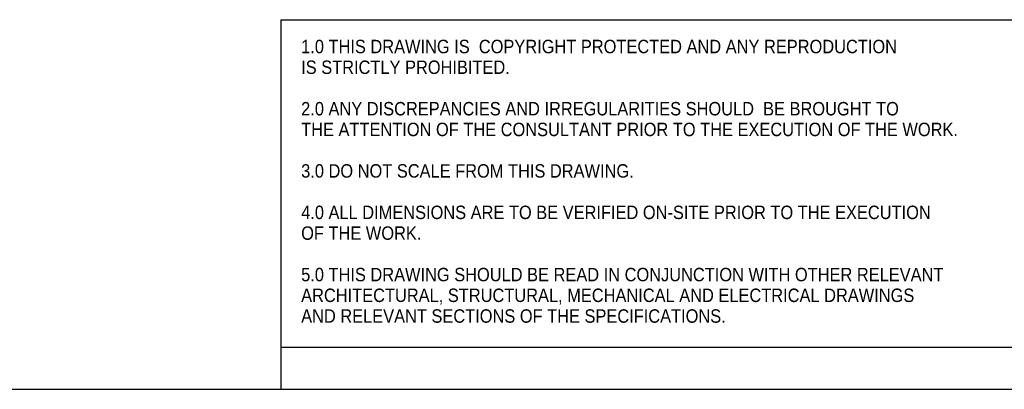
# Model space of a CAD drawing. Header units: millimetres. Extents: x 3 to 3283, y 13 to 2309.
# Tile 9 of 14: x 1814 to 2753, y 13 to 365. Entities that reach past the tile are written whole.
import ezdxf

# ---------------------------------------------------------------- set-up
doc = ezdxf.new("R2010")
doc.units = ezdxf.units.MM
doc.header["$LTSCALE"] = 7
doc.linetypes.add('SLD-Solido', pattern=[0])
doc.layers.add('NOTE', color=3, linetype='SLD-Solido')
doc.layers.add('SCHIZZI', color=9, linetype='Continuous')
doc.styles.add('SLDTEXTSTYLE1', font='Gothic.ttf', dxfattribs={"width": 0.913})

msp = doc.modelspace()

# ---------------------------------------------------------------- linework, layer by layer
at = {"layer": 'SCHIZZI', "color": 7}
for p, q in [((2063.13, 364.75), (2063.13, 52.55)), ((2063.13, 364.75), (3282.65, 364.75)), ((2063.13, 52.55), (2063.13, 12.55)), ((2063.13, 52.55), (3282.67, 52.55)), ((2.68, 12.55), (3282.68, 12.55))]:
    msp.add_line(p, q, dxfattribs=at)

# ---------------------------------------------------------------- texts
at = {"layer": 'NOTE', "color": 7, "char_height": 12.8, "attachment_point": 1, "style": 'SLDTEXTSTYLE1'}
for s, insert in [('1.0 THIS DRAWING IS  COPYRIGHT PROTECTED AND ANY REPRODUCTION', (2082.42, 345.6)), ('IS STRICTLY PROHIBITED.', (2082.42, 325.84)), ('2.0 ANY DISCREPANCIES AND IRREGULARITIES SHOULD  BE BROUGHT TO ', (2082.42, 286.33)), ('THE ATTENTION OF THE CONSULTANT PRIOR TO THE EXECUTION OF THE WORK.', (2082.42, 266.58)), ('3.0 DO NOT SCALE FROM THIS DRAWING.', (2082.42, 227.06)), ('4.0 ALL DIMENSIONS ARE TO BE VERIFIED ON-SITE PRIOR TO THE EXECUTION ', (2082.42, 187.55)), ('OF THE WORK.', (2082.42, 167.8)), ('5.0 THIS DRAWING SHOULD BE READ IN CONJUNCTION WITH OTHER RELEVANT ', (2082.42, 128.29)), ('ARCHITECTURAL, STRUCTURAL, MECHANICAL AND ELECTRICAL DRAWINGS ', (2082.42, 108.53)), ('AND RELEVANT SECTIONS OF THE SPECIFICATIONS.', (2082.42, 88.78))]:
    msp.add_mtext(s, dxfattribs=dict(at, insert=insert))

doc.saveas('drawing.dxf')
